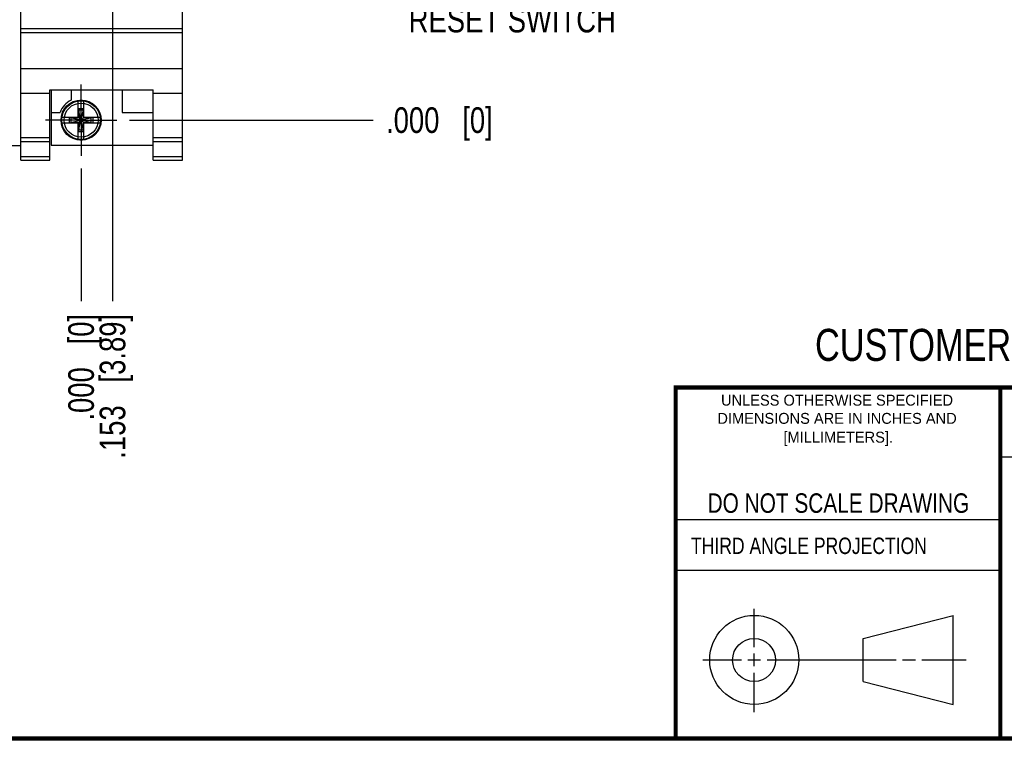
# Model space of a CAD drawing. Header units: inches. Extents: x 0.2 to 16.8, y 0.2 to 10.8.
# Tile 3 of 19: x 8.3 to 13.1, y 0.2 to 3.8. Entities that reach past the tile are written whole.
import ezdxf

# ---------------------------------------------------------------- set-up
doc = ezdxf.new("R2010")
doc.units = ezdxf.units.IN
doc.header["$LTSCALE"] = 0.935
doc.header["$MEASUREMENT"] = 0
doc.linetypes.add('CENTER', pattern=[0.6, 0.375, -0.075, 0.075, -0.075])
doc.layers.get('0').update_dxf_attribs({"linetype": 'CONTINUOUS'})
for name, color, linetype in [('DEFAULT_1', 7, 'CENTER'), ('DETAIL', 7, 'CONTINUOUS'), ('DIMENSIONS', 7, 'CONTINUOUS')]:
    doc.layers.add(name, color=color, linetype=linetype)
doc.styles.get("Standard").update_dxf_attribs({"font": 'txt', "width": 0.8})
doc.styles.add('TEXTSTYLE_2', font='txt')
doc.dimstyles.new('DIMSTYLE_1', dxfattribs={"dimtxt": 0.125, "dimasz": 0.18, "dimexe": 0.18, "dimexo": 0.0625, "dimgap": 0.09, "dimtad": 0, "dimtih": 1, "dimtoh": 1, "dimdec": 3, "dimzin": 4, "dimdsep": 46, "dimtxsty": 'STANDARD', "dimblk": '_FILLED', "dimblk1": '_FILLED', "dimblk2": '_FILLED', "dimcen": 0.09, "dimadec": 0, "dimazin": 0, "dimtp": 0.01, "dimtm": 0.01, "dimtfac": 1, "dimtdec": 3, "dimtofl": 0, "dimtmove": 0, "dimatfit": 3, "dimldrblk": '_FILLED', "dimfxl": 1, "dimtolj": 1, "dimtzin": 4, "dimarcsym": 0})

# ---------------------------------------------------------------- blocks, each defined once
blk = doc.blocks.new('*D0')
at = {"layer": 'DIMENSIONS', "color": 2, "linetype": 'CONTINUOUS'}
blk.add_line((8.7347, 3.9641), (8.7347, 2.3919), dxfattribs=at)
at = {"layer": 'DIMENSIONS', "color": 2, "linetype": 'CONTINUOUS', "insert": (8.6722, 2.3294), "char_height": 0.125, "width": 1.125, "attachment_point": 3, "rotation": 90, "line_spacing_factor": 0.9}
blk.add_mtext('.153{\\Ftxt.shx;\\W1.000000;\\H0.125000; }[3.89]', dxfattribs=at)
blk = doc.blocks.new('_FILLED')
at = {"color": 0, "linetype": 'BYBLOCK'}
blk.add_solid([(0, 0), (-1, 0.174), (-1, -0.174)], dxfattribs=at)
blk = doc.blocks.new('*D1')
at = {"layer": 'DIMENSIONS', "color": 2, "linetype": 'CONTINUOUS'}
blk.add_line((8.5817, 3.0379), (8.5817, 2.3919), dxfattribs=at)
at = {"layer": 'DIMENSIONS', "color": 2, "linetype": 'CONTINUOUS', "insert": (8.5192, 2.3294), "char_height": 0.125, "width": 0.825, "attachment_point": 3, "rotation": 90, "line_spacing_factor": 0.9}
blk.add_mtext('.000{\\Ftxt.shx;\\W1.000000;\\H0.125000; }[0]', dxfattribs=at)
blk = doc.blocks.new('*D2')
at = {"layer": 'DIMENSIONS', "color": 2, "linetype": 'CONTINUOUS'}
blk.add_line((6.1817, 2.9648), (6.1817, 2.351), dxfattribs=at)
at = {"layer": 'DIMENSIONS', "color": 2, "linetype": 'CONTINUOUS', "insert": (6.1192, 2.2885), "char_height": 0.125, "width": 1.625, "attachment_point": 3, "rotation": 90, "line_spacing_factor": 0.9}
blk.add_mtext('2X 2.400{\\Ftxt.shx;\\W1.000000;\\H0.125000; }[60.96]', dxfattribs=at)
blk = doc.blocks.new('*D3')
at = {"layer": 'DIMENSIONS', "color": 2, "linetype": 'CONTINUOUS'}
blk.add_line((8.9912, 4.2206), (10.0066, 4.2206), dxfattribs=at)
at = {"layer": 'DIMENSIONS', "color": 2, "linetype": 'CONTINUOUS', "insert": (10.0691, 4.2831), "char_height": 0.125, "width": 1.225, "attachment_point": 1, "line_spacing_factor": 0.9}
blk.add_mtext('.946{\\Ftxt.shx;\\W1.000000;\\H0.125000; }[24.03]', dxfattribs=at)
blk = doc.blocks.new('*D4')
at = {"layer": 'DIMENSIONS', "color": 2, "linetype": 'CONTINUOUS'}
blk.add_line((8.8182, 3.2744), (10.0066, 3.2744), dxfattribs=at)
at = {"layer": 'DIMENSIONS', "color": 2, "linetype": 'CONTINUOUS', "insert": (10.0691, 3.3369), "char_height": 0.125, "width": 0.825, "attachment_point": 1, "line_spacing_factor": 0.9}
blk.add_mtext('.000{\\Ftxt.shx;\\W1.000000;\\H0.125000; }[0]', dxfattribs=at)
blk = doc.blocks.new('*D5')
at = {"layer": 'DIMENSIONS', "color": 2, "linetype": 'CONTINUOUS'}
blk.add_line((8.3705, 4.9539), (10.0024, 4.9539), dxfattribs=at)
at = {"layer": 'DIMENSIONS', "color": 2, "linetype": 'CONTINUOUS', "insert": (10.0649, 5.0164), "char_height": 0.125, "width": 1.325, "attachment_point": 1, "line_spacing_factor": 0.9}
blk.add_mtext('1.680{\\Ftxt.shx;\\W1.000000;\\H0.125000; }[42.66]', dxfattribs=at)
blk = doc.blocks.new('*D6')
at = {"layer": 'DIMENSIONS', "color": 2, "linetype": 'CONTINUOUS'}
blk.add_line((8.9223, 5.2131), (10.0024, 5.2131), dxfattribs=at)
at = {"layer": 'DIMENSIONS', "color": 2, "linetype": 'CONTINUOUS', "insert": (10.0649, 5.2756), "char_height": 0.125, "width": 1.325, "attachment_point": 1, "line_spacing_factor": 0.9}
blk.add_mtext('1.939{\\Ftxt.shx;\\W1.000000;\\H0.125000; }[49.24]', dxfattribs=at)
blk = doc.blocks.new('*D7')
at = {"layer": 'DIMENSIONS', "color": 2, "linetype": 'CONTINUOUS'}
blk.add_line((8.9223, 6.7013), (10.0024, 6.7013), dxfattribs=at)
at = {"layer": 'DIMENSIONS', "color": 2, "linetype": 'CONTINUOUS', "insert": (10.0649, 6.7638), "char_height": 0.125, "width": 1.325, "attachment_point": 1, "line_spacing_factor": 0.9}
blk.add_mtext('3.427{\\Ftxt.shx;\\W1.000000;\\H0.125000; }[87.04]', dxfattribs=at)
blk = doc.blocks.new('*D8')
at = {"layer": 'DIMENSIONS', "color": 2, "linetype": 'CONTINUOUS'}
blk.add_line((8.4023, 6.8971), (10.0024, 6.8971), dxfattribs=at)
at = {"layer": 'DIMENSIONS', "color": 2, "linetype": 'CONTINUOUS', "insert": (10.0649, 6.9596), "char_height": 0.125, "width": 1.325, "attachment_point": 1, "line_spacing_factor": 0.9}
blk.add_mtext('3.623{\\Ftxt.shx;\\W1.000000;\\H0.125000; }[92.02]', dxfattribs=at)
blk = doc.blocks.new('*D9')
at = {"layer": 'DIMENSIONS', "color": 2, "linetype": 'CONTINUOUS'}
blk.add_line((9.0497, 7.5431), (10.0024, 7.5431), dxfattribs=at)
at = {"layer": 'DIMENSIONS', "color": 2, "linetype": 'CONTINUOUS', "insert": (10.0649, 7.6056), "char_height": 0.125, "width": 1.425, "attachment_point": 1, "line_spacing_factor": 0.9}
blk.add_mtext('4.269{\\Ftxt.shx;\\W1.000000;\\H0.125000; }[108.43]', dxfattribs=at)
blk = doc.blocks.new('*D10')
at = {"layer": 'DIMENSIONS', "color": 2, "linetype": 'CONTINUOUS'}
blk.add_line((8.8852, 8.0993), (10.0024, 8.0993), dxfattribs=at)
at = {"layer": 'DIMENSIONS', "color": 2, "linetype": 'CONTINUOUS', "insert": (10.0649, 8.1618), "char_height": 0.125, "width": 1.725, "attachment_point": 1, "line_spacing_factor": 0.9}
blk.add_mtext('2X 4.825{\\Ftxt.shx;\\W1.000000;\\H0.125000; }[122.55]', dxfattribs=at)
blk = doc.blocks.new('*D11')
at = {"layer": 'DIMENSIONS', "color": 2, "linetype": 'CONTINUOUS'}
blk.add_line((8.0239, 6.1723), (9.9426, 6.1723), dxfattribs=at)
at = {"layer": 'DIMENSIONS', "color": 2, "linetype": 'CONTINUOUS', "insert": (10.0051, 6.2348), "char_height": 0.125, "width": 1.325, "attachment_point": 1, "line_spacing_factor": 0.9}
blk.add_mtext('2.898{\\Ftxt.shx;\\W1.000000;\\H0.125000; }[73.61]', dxfattribs=at)
blk = doc.blocks.new('*D17')
at = {"layer": 'DIMENSIONS', "color": 2, "linetype": 'CONTINUOUS'}
blk.add_line((6.6108, 4.4775), (6.6108, 2.3739), dxfattribs=at)
at = {"layer": 'DIMENSIONS', "color": 2, "linetype": 'CONTINUOUS', "insert": (6.5483, 2.3114), "char_height": 0.125, "width": 1.325, "attachment_point": 3, "rotation": 90, "line_spacing_factor": 0.9}
blk.add_mtext('1.971{\\Ftxt.shx;\\W1.000000;\\H0.125000; }[50.06]', dxfattribs=at)

msp = doc.modelspace()

# ---------------------------------------------------------------- linework, layer by layer
at = {"color": 7, "linetype": 'CONTINUOUS'}
for p, q in [((9.0757, 3.0794), (9.0757, 8.2173)), ((8.2877, 3.0794), (8.2877, 4.0814)), ((8.2877, 3.7214), (9.0757, 3.7214)), ((8.2877, 3.7019), (9.0757, 3.7019)), ((8.2877, 3.5261), (9.0757, 3.5261)), ((8.4297, 3.4217), (8.9337, 3.4217)), ((8.4297, 3.0794), (8.4297, 3.4217)), ((8.4357, 3.4217), (8.4357, 3.1524)), ((8.5327, 3.4217), (8.5327, 3.3718)), ((8.7827, 3.4217), (8.7827, 3.3124)), ((8.9337, 3.0794), (8.9337, 3.4217)), ((8.2877, 3.4064), (8.4297, 3.4064)), ((8.5679, 3.2861), (8.5679, 3.369)), ((8.5954, 3.2861), (8.5954, 3.369)), ((8.9337, 3.4064), (9.0757, 3.4064)), ((8.5679, 3.3315), (8.5954, 3.3315)), ((8.5954, 3.2173), (8.5679, 3.3315)), ((8.5679, 3.2173), (8.5954, 3.3315)), ((8.5934, 3.3229), (8.5699, 3.3229)), ((8.5699, 3.3229), (8.5699, 3.2861)), ((8.5934, 3.2861), (8.5934, 3.3229)), ((8.4357, 3.3124), (8.4795, 3.3124)), ((8.487, 3.2882), (8.5699, 3.2882)), ((8.5246, 3.2606), (8.6387, 3.2882)), ((8.5246, 3.2882), (8.6387, 3.2606)), ((8.5246, 3.2606), (8.5246, 3.2882)), ((8.5699, 3.2861), (8.5331, 3.2861)), ((8.5331, 3.2627), (8.5331, 3.2861)), ((8.5699, 3.2861), (8.5934, 3.2627)), ((8.5699, 3.2627), (8.5934, 3.2861)), ((8.5934, 3.2882), (8.6763, 3.2882)), ((8.6302, 3.2861), (8.5934, 3.2861)), ((8.6302, 3.2627), (8.6302, 3.2861)), ((8.6387, 3.2882), (8.6387, 3.2606)), ((8.7827, 3.3124), (8.9337, 3.3124)), ((8.487, 3.2606), (8.5699, 3.2606)), ((8.5331, 3.2627), (8.5699, 3.2627)), ((8.5679, 3.1797), (8.5679, 3.2627)), ((8.5699, 3.2627), (8.5699, 3.2259)), ((8.5934, 3.2259), (8.5699, 3.2259)), ((8.5934, 3.2627), (8.6302, 3.2627)), ((8.5934, 3.2259), (8.5934, 3.2627)), ((8.5934, 3.2606), (8.6763, 3.2606)), ((8.5954, 3.1797), (8.5954, 3.2627)), ((8.2877, 3.1894), (8.4297, 3.1894)), ((8.2877, 3.1702), (8.4297, 3.1702)), ((8.5954, 3.2173), (8.5679, 3.2173)), ((8.9337, 3.1894), (9.0757, 3.1894)), ((8.9337, 3.1702), (9.0757, 3.1702)), ((6.2854, 3.1503), (8.2877, 3.1503)), ((8.4357, 3.1524), (8.9337, 3.1524)), ((8.2877, 3.0973), (8.4297, 3.0973)), ((8.2877, 3.0794), (8.4297, 3.0794)), ((8.9337, 3.0973), (9.0757, 3.0973)), ((8.9337, 3.0794), (9.0757, 3.0794)), ((12.3963, 0.7462), (12.8358, 0.859)), ((12.8358, 0.4248), (12.8358, 0.859)), ((12.3963, 0.5362), (12.3963, 0.7462)), ((12.3963, 0.5362), (12.8358, 0.4248))]:
    msp.add_line(p, q, dxfattribs=at)
at = {"color": 2, "linetype": 'CONTINUOUS'}
for p, q in [((13.0653, 1.6329), (16.75, 1.6329)), ((11.482, 1.3265), (13.0653, 1.3265)), ((13.0653, 1.0776), (11.482, 1.0776)), ((11.8648, 0.7044), (11.8648, 0.8912)), ((11.8648, 0.6106), (11.8648, 0.6731)), ((11.6146, 0.6419), (11.8023, 0.6419)), ((11.8335, 0.6419), (11.896, 0.6419)), ((11.9273, 0.6419), (12.5575, 0.6419)), ((12.5888, 0.6419), (12.6513, 0.6419)), ((12.6825, 0.6419), (12.8983, 0.6419)), ((11.8648, 0.3866), (11.8648, 0.5794))]:
    msp.add_line(p, q, dxfattribs=at)
at = {"color": 7, "linetype": 'CONTINUOUS', "const_width": 0.02}
for points in [[(11.4718, 1.9702), (16.75, 1.9707)], [(11.482, 0.25), (11.482, 1.9707)], [(13.0653, 1.9707), (13.0653, 0.2586)], [(0.25, 0.2586), (16.75, 0.2586)]]:
    msp.add_lwpolyline(points, dxfattribs=at)
at = {"color": 7, "linetype": 'CONTINUOUS'}
for centre, radius in [((8.5817, 3.2744), 0.098), ((8.5817, 3.2744), 0.0947), ((8.5817, 3.2744), 0.0832), ((11.8648, 0.6419), 0.2171), ((11.8642, 0.6412), 0.105)]:
    msp.add_circle(centre, radius, dxfattribs=at)
for radius, start, end in [(0.109, 116.7143, 159.5968), (0.0956, 81.7166, 98.2834), (0.0956, 171.7166, 188.2834), (0.0956, 351.7166, 8.2834), (0.0956, 261.7166, 278.2834)]:
    msp.add_arc((8.5817, 3.2744), radius, start, end, dxfattribs=at)
at = {"layer": 'DEFAULT_1', "color": 7, "linetype": 'CENTER'}
for q in [(8.5817, 3.4484), (8.4077, 3.2744), (8.7557, 3.2744), (8.5817, 3.1004)]:
    msp.add_line((8.5817, 3.2744), q, dxfattribs=at)

# ---------------------------------------------------------------- texts
at = {"color": 7, "linetype": 'CONTINUOUS', "attachment_point": 2, "line_spacing_factor": 0.9}
for s, insert, char_height, width in [('CUSTOMER DRAWING', (13.0668, 2.2564), 0.15625, 2), ('DO NOT SCALE DRAWING', (12.2754, 1.4542), 0.095, 1.52)]:
    msp.add_mtext(s, dxfattribs=dict(at, insert=insert, char_height=char_height, width=width))
at = {"color": 2, "linetype": 'CONTINUOUS', "char_height": 0.053254, "attachment_point": 2, "line_spacing_factor": 0.9, "style": 'TEXTSTYLE_2'}
for s, insert, width in [('UNLESS OTHERWISE SPECIFIED', (12.2688, 1.9352), 1.384604), ('DIMENSIONS ARE IN INCHES AND', (12.2688, 1.8465), 1.491112), ('[MILLIMETERS].', (12.2746, 1.7548), 0.745556)]:
    msp.add_mtext(s, dxfattribs=dict(at, insert=insert, width=width))
at = {"color": 2, "linetype": 'CONTINUOUS', "insert": (11.5564, 1.2384), "char_height": 0.08, "width": 1.408, "attachment_point": 1, "line_spacing_factor": 0.9}
msp.add_mtext('THIRD ANGLE PROJECTION', dxfattribs=at)
at = {"layer": 'DETAIL', "color": 2, "linetype": 'CONTINUOUS', "insert": (10.1795, 3.8272), "char_height": 0.125, "width": 1.2, "attachment_point": 1, "line_spacing_factor": 0.9}
msp.add_mtext('RESET SWITCH', dxfattribs=at)

# ---------------------------------------------------------------- dimensions: what is measured, and where the dimension line sits
at = {"layer": 'DIMENSIONS', "color": 2, "linetype": 'CONTINUOUS'}
for feature_location, offset, dtype, origin, picture, middle in [((8.8852, 8.0993), (1.1172, 0), 0, (8.8227, 3.2744), '*D10', (10.9274, 8.0993)), ((6.1817, 2.9648), (0, -0.6138), 1, (8.5817, 3.0273), '*D2', (6.3161, 1.2972))]:
    dim = msp.add_ordinate_dim(feature_location=feature_location, offset=offset, dtype=dtype, origin=origin, text='2X <>', dimstyle='DIMSTYLE_1', dxfattribs=at)
    dim.commit()
    dim.dimension.update_dxf_attribs({"geometry": picture, "text_midpoint": middle})
for feature_location, offset, dtype, origin, picture, middle in [((9.0497, 7.5431), (0.9527, 0), 0, (8.9872, 3.2744), '*D9', (10.7774, 7.5431)), ((8.4023, 6.8971), (1.6, 0), 0, (8.3398, 3.2744), '*D8', (10.7274, 6.8971)), ((8.9223, 6.7013), (1.0801, 0), 0, (8.8598, 3.2744), '*D7', (10.7274, 6.7013)), ((8.0239, 6.1723), (1.9187, 0), 0, (8.2357, 3.2744), '*D11', (10.6676, 6.1723)), ((8.9223, 5.2131), (1.0801, 0), 0, (8.8598, 3.2744), '*D6', (10.7274, 5.2131)), ((8.37049, 4.95392), (1.63189, 0), 0, (8.30799, 3.27439), '*D5', (10.72737, 4.95392)), ((6.6108, 4.4775), (0, -2.1037), 1, (8.5817, 4.54), '*D17', (6.7452, 1.3807)), ((8.9912, 4.2206), (1.0155, 0), 0, (8.7557, 3.2744), '*D3', (10.6816, 4.2206)), ((8.7347, 3.9641), (0, -1.5722), 1, (8.5817, 3.1004), '*D0', (8.8467, 1.5434)), ((8.818151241, 3.274394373), (1.1884693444, 0), 0, (8.755651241, 3.274394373), '*D4', (10.4816205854, 3.274394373)), ((8.581651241, 3.037894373), (0, -0.646), 1, (8.581651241, 3.100394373), '*D1', (8.6936696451, 1.6933952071))]:
    dim = msp.add_ordinate_dim(feature_location=feature_location, offset=offset, dtype=dtype, origin=origin, dimstyle='DIMSTYLE_1', dxfattribs=at)
    dim.commit()
    dim.dimension.update_dxf_attribs({"geometry": picture, "text_midpoint": middle})

doc.saveas('drawing.dxf')
